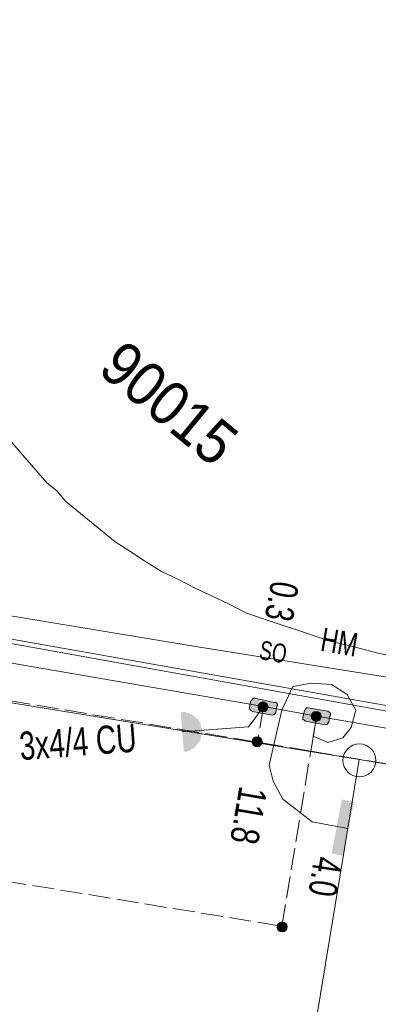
# Model space of a CAD drawing. Header units: metres. Extents: x -740 to 758, y -633 to 854.
# Tile 32 of 256: x -634 to -627, y -11 to 8. Entities that reach past the tile are written whole.
import ezdxf

# ---------------------------------------------------------------- set-up
doc = ezdxf.new("R2010")
doc.units = ezdxf.units.M
doc.header["$MEASUREMENT"] = 0
doc.linetypes.add('416_125', pattern=[0.5408, 0.416, -0.1248])
for name, color, linetype in [('Gas.LOVION', 7, 'Continuous'), ('Grundkarte.LOVION', 7, 'Continuous'), ('Grundkarte_Text.LOVION', 7, 'Continuous'), ('Strom.LOVION', 7, 'Continuous'), ('StromBemass.LOVION', 7, 'Continuous'), ('Wasser.LOVION', 7, 'Continuous')]:
    doc.layers.add(name, color=color, linetype=linetype)
doc.styles.add('ERSTELLTER_STIL_1', font='arial.ttf')

msp = doc.modelspace()

# ---------------------------------------------------------------- hatches: boundary and pattern name
at = {"layer": 'Strom.LOVION', "linetype": 'Continuous', "lineweight": 13}
for points in [[(-629.345, -5.311), (-628.969, -5.378), (-628.94, -5.375), (-628.901, -5.326), (-628.883, -5.207), (-628.87, -5.19), (-628.872, -5.161), (-628.905, -5.135), (-628.934, -5.138), (-629.297, -5.055), (-629.326, -5.058), (-629.379, -5.122), (-629.397, -5.242), (-629.394, -5.271)], [(-630.704, -5.325), (-630.645, -6.073), (-630.587, -6.068), (-630.573, -6.052), (-630.515, -6.046), (-630.489, -6.014), (-630.459, -6.011), (-630.327, -5.85), (-630.33, -5.821), (-630.317, -5.805), (-630.32, -5.776), (-630.293, -5.743), (-630.305, -5.626), (-630.321, -5.613), (-630.329, -5.525), (-630.362, -5.499), (-630.364, -5.47), (-630.493, -5.364), (-630.522, -5.367), (-630.554, -5.34), (-630.584, -5.343), (-630.616, -5.317)], [(-627.913, -5.304), (-628.289, -5.237), (-628.318, -5.24), (-628.358, -5.288), (-628.389, -5.424), (-628.386, -5.453), (-628.338, -5.493), (-627.962, -5.56), (-627.932, -5.557), (-627.893, -5.509), (-627.875, -5.389), (-627.862, -5.373), (-627.864, -5.343)], [(-627.63, -8.04), (-627.419, -7.029), (-627.646, -6.977), (-627.841, -8.001)]]:
    msp.add_hatch(color=7, dxfattribs=at).paths.add_polyline_path(points)
at = {"layer": 'StromBemass.LOVION', "linetype": 'Continuous', "lineweight": 13}
for points in [[(-629.069, -5.283), (-629.063, -5.273), (-629.057, -5.263), (-629.053, -5.252), (-629.05, -5.24), (-629.048, -5.229), (-629.048, -5.217), (-629.05, -5.205), (-629.053, -5.194), (-629.057, -5.183), (-629.063, -5.173), (-629.07, -5.163), (-629.078, -5.155), (-629.087, -5.147), (-629.097, -5.141), (-629.108, -5.136), (-629.119, -5.132), (-629.13, -5.13), (-629.142, -5.129), (-629.154, -5.13), (-629.166, -5.132), (-629.177, -5.136), (-629.187, -5.141), (-629.197, -5.147), (-629.206, -5.155), (-629.214, -5.164), (-629.221, -5.173), (-629.227, -5.184), (-629.231, -5.194), (-629.234, -5.206), (-629.236, -5.218), (-629.235, -5.229), (-629.234, -5.241), (-629.231, -5.252), (-629.227, -5.263), (-629.221, -5.274), (-629.214, -5.283), (-629.206, -5.292), (-629.197, -5.299), (-629.187, -5.305), (-629.176, -5.31), (-629.165, -5.314), (-629.153, -5.316), (-629.142, -5.317), (-629.13, -5.316), (-629.118, -5.314), (-629.107, -5.31), (-629.096, -5.305), (-629.087, -5.299), (-629.078, -5.291)], [(-628.062, -5.462), (-628.055, -5.452), (-628.049, -5.442), (-628.045, -5.431), (-628.042, -5.419), (-628.04, -5.407), (-628.04, -5.396), (-628.042, -5.384), (-628.045, -5.372), (-628.049, -5.361), (-628.055, -5.351), (-628.062, -5.341), (-628.07, -5.333), (-628.079, -5.325), (-628.089, -5.319), (-628.1, -5.314), (-628.111, -5.31), (-628.123, -5.308), (-628.135, -5.308), (-628.146, -5.308), (-628.158, -5.311), (-628.169, -5.314), (-628.18, -5.319), (-628.19, -5.326), (-628.199, -5.333), (-628.207, -5.342), (-628.214, -5.352), (-628.22, -5.362), (-628.224, -5.373), (-628.227, -5.384), (-628.228, -5.396), (-628.228, -5.408), (-628.227, -5.42), (-628.224, -5.431), (-628.219, -5.442), (-628.214, -5.452), (-628.207, -5.462), (-628.199, -5.471), (-628.189, -5.478), (-628.179, -5.484), (-628.169, -5.489), (-628.157, -5.493), (-628.146, -5.495), (-628.134, -5.496), (-628.122, -5.495), (-628.111, -5.493), (-628.099, -5.489), (-628.089, -5.484), (-628.079, -5.478), (-628.07, -5.47)], [(-629.182, -5.942), (-629.175, -5.932), (-629.17, -5.922), (-629.165, -5.911), (-629.162, -5.899), (-629.161, -5.887), (-629.161, -5.875), (-629.163, -5.864), (-629.166, -5.852), (-629.17, -5.841), (-629.176, -5.83), (-629.183, -5.821), (-629.191, -5.812), (-629.2, -5.805), (-629.21, -5.798), (-629.221, -5.793), (-629.233, -5.789), (-629.244, -5.787), (-629.256, -5.787), (-629.268, -5.787), (-629.28, -5.79), (-629.291, -5.793), (-629.302, -5.798), (-629.312, -5.805), (-629.321, -5.813), (-629.33, -5.821), (-629.336, -5.831), (-629.342, -5.841), (-629.347, -5.853), (-629.35, -5.864), (-629.351, -5.876), (-629.351, -5.888), (-629.349, -5.9), (-629.346, -5.911), (-629.342, -5.923), (-629.336, -5.933), (-629.329, -5.943), (-629.321, -5.951), (-629.312, -5.959), (-629.302, -5.965), (-629.291, -5.97), (-629.279, -5.974), (-629.268, -5.976), (-629.256, -5.977), (-629.244, -5.976), (-629.232, -5.974), (-629.221, -5.97), (-629.21, -5.965), (-629.2, -5.959), (-629.191, -5.951)], [(-628.71, -9.453), (-628.703, -9.444), (-628.697, -9.433), (-628.693, -9.422), (-628.69, -9.411), (-628.689, -9.399), (-628.689, -9.387), (-628.69, -9.376), (-628.693, -9.364), (-628.698, -9.353), (-628.703, -9.343), (-628.71, -9.334), (-628.718, -9.325), (-628.728, -9.317), (-628.738, -9.311), (-628.748, -9.306), (-628.759, -9.303), (-628.771, -9.3), (-628.783, -9.3), (-628.795, -9.3), (-628.806, -9.303), (-628.817, -9.306), (-628.828, -9.311), (-628.838, -9.318), (-628.847, -9.325), (-628.855, -9.334), (-628.862, -9.344), (-628.868, -9.354), (-628.872, -9.365), (-628.875, -9.376), (-628.876, -9.388), (-628.876, -9.4), (-628.875, -9.412), (-628.872, -9.423), (-628.867, -9.434), (-628.862, -9.444), (-628.855, -9.454), (-628.847, -9.462), (-628.837, -9.47), (-628.828, -9.476), (-628.817, -9.481), (-628.806, -9.485), (-628.794, -9.487), (-628.782, -9.488), (-628.77, -9.487), (-628.759, -9.485), (-628.748, -9.481), (-628.737, -9.476), (-628.727, -9.469), (-628.718, -9.462)], [(-628.705, -9.452), (-628.698, -9.442), (-628.692, -9.432), (-628.688, -9.421), (-628.685, -9.409), (-628.684, -9.398), (-628.684, -9.386), (-628.685, -9.374), (-628.688, -9.363), (-628.693, -9.352), (-628.698, -9.341), (-628.705, -9.332), (-628.714, -9.323), (-628.723, -9.316), (-628.733, -9.309), (-628.743, -9.304), (-628.755, -9.301), (-628.766, -9.299), (-628.778, -9.298), (-628.79, -9.299), (-628.801, -9.301), (-628.813, -9.305), (-628.823, -9.31), (-628.833, -9.316), (-628.842, -9.324), (-628.85, -9.332), (-628.857, -9.342), (-628.863, -9.352), (-628.867, -9.363), (-628.87, -9.375), (-628.872, -9.386), (-628.872, -9.398), (-628.87, -9.41), (-628.867, -9.421), (-628.863, -9.432), (-628.857, -9.443), (-628.85, -9.452), (-628.842, -9.461), (-628.833, -9.468), (-628.823, -9.475), (-628.812, -9.48), (-628.801, -9.483), (-628.789, -9.485), (-628.777, -9.486), (-628.766, -9.485), (-628.754, -9.483), (-628.743, -9.479), (-628.732, -9.474), (-628.722, -9.468), (-628.713, -9.46)]]:
    msp.add_hatch(color=7, dxfattribs=at).paths.add_polyline_path(points)

# ---------------------------------------------------------------- linework, layer by layer
at = {"layer": 'Gas.LOVION', "color": 1, "linetype": 'Continuous', "lineweight": 18}
msp.add_lwpolyline([(-600.999, -9.869), (-612.619, -7.858), (-615.267, -7.378), (-639.169, -3.079), (-639.215, -2.611), (-638.268, 8.565), (-636.549, 18.487), (-636.197, 20.028), (-635.537, 22.797), (-635.432, 23.088)], dxfattribs=at)
at = {"layer": 'Grundkarte.LOVION', "color": 253, "linetype": 'Continuous', "lineweight": 18}
msp.add_lwpolyline([(-714.424, 37.636), (-692.933, 73.874), (-621.842, 62.293), (-628.269, 22.828), (-636.172, 24.154), (-675.663, 30.549), (-713.299, 36.711), (-675.663, 30.549), (-636.172, 24.154), (-639.945, 1.677), (-640.903, -3.943), (-646.16, -13.354), (-648.155, -16.829), (-646.16, -13.354), (-640.903, -3.943), (-634.109, -5.112), (-643.077, -21.003), (-634.109, -5.112), (-627.321, -6.221), (-631.346, -30.644), (-627.321, -6.221), (-601.57, -10.531)], dxfattribs=at)
at = {"layer": 'Grundkarte.LOVION', "color": 8, "linetype": 'Continuous', "lineweight": 18}
for points in [[(-601.57, -10.531), (-627.321, -6.221), (-634.109, -5.112), (-640.903, -3.943), (-639.945, 1.677), (-636.172, 24.154), (-628.269, 22.828), (-615.685, 20.778), (-608.449, 6.323), (-608.195, 5.845), (-606.892, 3.697), (-605.566, 2.231), (-603.865, 1.156), (-602.064, 0.268), (-598.633, -0.668), (-594.121, -1.468), (-598.633, -0.668), (-602.064, 0.268), (-603.865, 1.156), (-605.566, 2.231), (-606.892, 3.697), (-608.195, 5.845), (-599.228, 58.622)], [(-713.299, 36.711), (-675.663, 30.549), (-679.329, 8.792), (-675.663, 30.549), (-636.172, 24.154), (-639.945, 1.677), (-640.903, -3.943), (-646.16, -13.354), (-655.032, -11.177), (-646.16, -13.354), (-648.155, -16.829), (-646.16, -13.354), (-640.903, -3.943), (-634.109, -5.112), (-643.077, -21.003), (-634.109, -5.112), (-627.321, -6.221), (-631.346, -30.644), (-627.321, -6.221), (-601.57, -10.531)], [(-601.57, -10.531), (-627.321, -6.221), (-634.109, -5.112), (-640.903, -3.943), (-639.945, 1.677), (-636.172, 24.154), (-628.269, 22.828), (-615.685, 20.778), (-608.449, 6.323), (-608.195, 5.845), (-606.892, 3.697), (-605.566, 2.231), (-603.865, 1.156), (-602.064, 0.268), (-598.633, -0.668), (-594.121, -1.468)], [(-634.074, -0.025), (-633.242, -0.978), (-633.049, -1.136), (-632.883, -1.327), (-631.951, -2.093), (-631.667, -2.272), (-631.351, -2.478), (-631.068, -2.657), (-630.758, -2.804), (-630.416, -2.977), (-629.796, -3.271), (-629.454, -3.445), (-628.781, -3.674), (-628.354, -3.81), (-627.895, -3.972), (-627.442, -4.075), (-626.956, -4.205), (-625.596, -4.516)]]:
    msp.add_lwpolyline(points, dxfattribs=at)
at = {"layer": 'Grundkarte.LOVION', "color": 9, "linetype": 'Continuous', "lineweight": 18}
msp.add_circle((-627.315, -6.236), 0.312, dxfattribs=at)
at = {"layer": 'Strom.LOVION', "color": 150, "linetype": 'Continuous', "lineweight": 18}
for points in [[(-600.92, -9.773), (-639.026, -3.036)], [(-639.204, -3.482), (-629.133, -5.216), (-628.125, -5.398), (-611.996, -8.181), (-605.744, -9.254), (-605.322, -9.331), (-601.157, -10.062)], [(-629.133, -5.216), (-629.328, -5.487), (-629.421, -5.599), (-630.682, -5.693)]]:
    msp.add_lwpolyline(points, dxfattribs=at)
at = {"layer": 'Strom.LOVION', "color": 5, "linetype": 'Continuous', "lineweight": 18}
msp.add_lwpolyline([(-628.125, -5.398), (-628.192, -5.774), (-627.914, -5.895), (-627.627, -5.808), (-627.468, -5.615), (-627.383, -5.282), (-627.545, -4.987), (-627.844, -4.795), (-628.231, -4.773), (-628.579, -4.837), (-628.786, -5.286), (-629.024, -6.329), (-628.95, -6.632), (-628.77, -6.969), (-628.21, -7.402), (-627.533, -7.528)], dxfattribs=at)
at = {"layer": 'Strom.LOVION', "color": 7, "linetype": 'Continuous', "lineweight": 13}
for points in [[(-629.345, -5.311), (-629.394, -5.271), (-629.397, -5.242), (-629.379, -5.122), (-629.326, -5.058), (-629.297, -5.055), (-628.934, -5.138), (-628.905, -5.135), (-628.872, -5.161), (-628.87, -5.19), (-628.883, -5.207), (-628.901, -5.326), (-628.94, -5.375), (-628.969, -5.378)], [(-627.913, -5.304), (-627.864, -5.343), (-627.862, -5.373), (-627.875, -5.389), (-627.893, -5.509), (-627.932, -5.557), (-627.962, -5.56), (-628.338, -5.493), (-628.386, -5.453), (-628.389, -5.424), (-628.358, -5.288), (-628.318, -5.24), (-628.289, -5.237)]]:
    msp.add_lwpolyline(points, close=True, dxfattribs=at)
at = {"layer": 'StromBemass.LOVION', "color": 7, "linetype": '416_125', "lineweight": 13}
for points in [[(-634.826, 20.813), (-640.697, 21.761), (-642.878, 8.1), (-643.318, 5.5), (-643.589, 3.73), (-644.452, -1.645), (-644.667, -2.922), (-645.26, -6.689), (-628.785, -9.379), (-628.238, -6.06), (-628.125, -5.398)], [(-640.903, -3.943), (-628.238, -6.06), (-612.072, -8.765), (-601.54, -10.528)], [(-629.133, -5.216), (-629.246, -5.877)]]:
    msp.add_lwpolyline(points, dxfattribs=at)
at = {"layer": 'StromBemass.LOVION', "color": 7, "linetype": 'Continuous', "lineweight": 13}
for centre, radius in [((-629.142, -5.223), 0.0938), ((-628.134, -5.402), 0.0942), ((-629.256, -5.882), 0.0952), ((-628.783, -9.394), 0.0939), ((-628.778, -9.392), 0.0941)]:
    msp.add_circle(centre, radius, dxfattribs=at)
at = {"layer": 'Wasser.LOVION', "color": 150, "linetype": 'Continuous', "lineweight": 18}
msp.add_lwpolyline([(-600.418, -9.162), (-602.732, -8.768), (-610.635, -7.442), (-612.859, -7.068), (-614.589, -6.75), (-618.528, -6.071), (-622.482, -5.379), (-626.433, -4.716), (-630.382, -4.082), (-634.317, -3.432), (-638.828, -2.795), (-638.786, -2.318), (-638.037, 5.898), (-637.475, 9.825), (-636.725, 13.785), (-635.958, 17.732), (-635.783, 18.665), (-635.207, 21.692), (-635.148, 21.993)], dxfattribs=at)

# ---------------------------------------------------------------- texts
at = {"layer": 'Grundkarte_Text.LOVION', "color": 7, "linetype": 'Continuous', "lineweight": 13, "insert": (-632.31, 1.12), "char_height": 0.83073, "attachment_point": 7, "rotation": 320.5839, "style": 'ERSTELLTER_STIL_1'}
msp.add_mtext('{\\A1;\\W0.89450x;90015}', dxfattribs=at)
at = {"layer": 'Strom.LOVION', "color": 7, "linetype": 'Continuous', "lineweight": 13, "attachment_point": 7, "style": 'ERSTELLTER_STIL_1'}
for s, insert, char_height, rotation in [('{\\A1;\\W0.71561x;HM}', (-628.072, -4.156), 0.44461, 350.2425), ('{\\A1;\\W0.71556x;SO}', (-629.234, -4.317), 0.35571, 350.2439)]:
    msp.add_mtext(s, dxfattribs=dict(at, insert=insert, char_height=char_height, rotation=rotation))
at = {"layer": 'Strom.LOVION', "color": 150, "linetype": 'Continuous', "lineweight": 18, "insert": (-633.742, -6.24), "char_height": 0.53354, "attachment_point": 7, "rotation": 4.2433, "style": 'ERSTELLTER_STIL_1'}
msp.add_mtext('{\\A1;\\W0.71558x;3x4/4 CU}', dxfattribs=at)
at = {"layer": 'StromBemass.LOVION', "color": 7, "linetype": 'Continuous', "lineweight": 13, "attachment_point": 7, "style": 'ERSTELLTER_STIL_1'}
for s, insert, char_height, rotation in [('{\\A1;\\W0.71557x;0.3}', (-628.994, -2.81), 0.53355, 260.2464), ('{\\A1;\\W0.74395x;11.8}', (-629.594, -6.703), 0.53355, 260.245), ('{\\A1;\\W0.71559x;4.0}', (-628.179, -8.034), 0.53354, 261.2459)]:
    msp.add_mtext(s, dxfattribs=dict(at, insert=insert, char_height=char_height, rotation=rotation))

doc.saveas('drawing.dxf')
